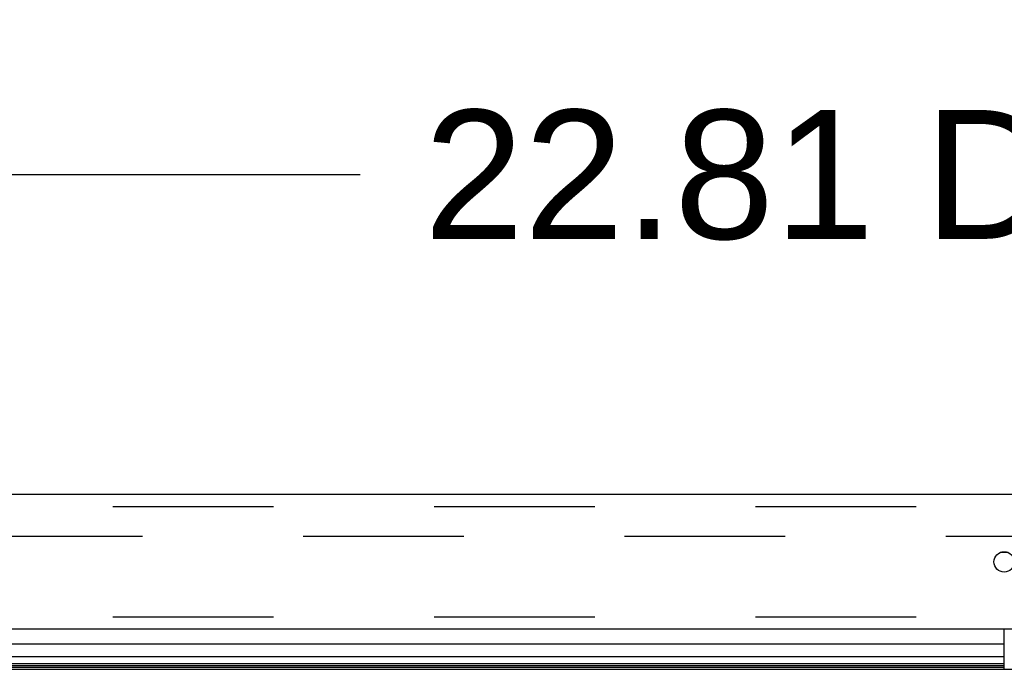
# Model space of a CAD drawing. Header units: inches. Extents: x 0 to 179, y 0 to 116.
# Tile 28 of 234: x 38.73 to 44.76, y 19.67 to 23.64. Entities that reach past the tile are written whole.
import ezdxf

# ---------------------------------------------------------------- set-up
doc = ezdxf.new("R2010")
doc.units = ezdxf.units.IN
doc.header["$LTSCALE"] = 9.842105
doc.header["$MEASUREMENT"] = 0
doc.linetypes.add('HIDDEN', pattern=[0.2, 0.1, -0.1])
doc.layers.get('0').update_dxf_attribs({"linetype": 'CONTINUOUS'})
for name, color, linetype in [('DEFAULT_2', 8, 'HIDDEN'), ('DIMENSIONS', 7, 'CONTINUOUS'), ('LEFTHAND_DOOR_ASSEMBLY', 7, 'CONTINUOUS')]:
    doc.layers.add(name, color=color, linetype=linetype)
doc.styles.get("Standard").update_dxf_attribs({"font": 'arial.ttf'})
doc.dimstyles.new('DIMSTYLE_1', dxfattribs={"dimtxt": 0.789474, "dimasz": 1.052632, "dimexe": 0.09, "dimexo": 0.07, "dimgap": 0.0375, "dimtad": 0, "dimtih": 1, "dimtoh": 1, "dimzin": 4, "dimdsep": 46, "dimtxsty": 'Standard', "dimblk": '_FILLED', "dimblk1": '_FILLED', "dimblk2": '_FILLED', "dimcen": 0.09, "dimadec": 3, "dimazin": 1, "dimtfac": 1, "dimtdec": 3, "dimtofl": 0, "dimtmove": 0, "dimatfit": 3, "dimldrblk": '_FILLED', "dimfxl": 0, "dimtolj": 1, "dimtzin": 4, "dimarcsym": 0})

# ---------------------------------------------------------------- blocks, each defined once
blk = doc.blocks.new('_FILLED')
at = {"color": 0, "linetype": 'ByBlock'}
blk.add_solid([(0, 0), (-1, 0.2), (-1, -0.2)], dxfattribs=at)
blk = doc.blocks.new('*D9')
at = {"layer": 'DIMENSIONS', "color": 2, "linetype": 'Continuous'}
for p, q in [((33.3502, 21.3373), (33.3502, 23.643)), ((56.1627, 21.3373), (56.1627, 23.643)), ((33.3502, 22.6956), (40.8106, 22.6956)), ((56.1627, 22.6956), (48.7024, 22.6956))]:
    blk.add_line(p, q, dxfattribs=at)
at = {"layer": 'DIMENSIONS', "color": 2, "linetype": 'Continuous', "xscale": 1.0526315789, "yscale": 1.0526315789, "zscale": 1.0526315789, "rotation": 180}
blk.add_blockref('_FILLED', (33.3502, 22.6956), dxfattribs=at)
at = {"layer": 'DIMENSIONS', "color": 2, "linetype": 'Continuous', "xscale": 1.0526315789, "yscale": 1.0526315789, "zscale": 1.0526315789}
blk.add_blockref('_FILLED', (56.1627, 22.6956), dxfattribs=at)
at = {"layer": 'DIMENSIONS', "color": 2, "linetype": 'Continuous', "insert": (44.7565, 23.0903), "char_height": 0.789474, "width": 7.102328, "attachment_point": 2, "line_spacing_factor": 0.9}
blk.add_mtext('22.81 DOORS', dxfattribs=at)

msp = doc.modelspace()

# ---------------------------------------------------------------- linework, layer by layer
at = {"color": 7, "linetype": 'Continuous'}
msp.add_line((34.4445, 19.6654), (78.9445, 19.6654), dxfattribs=at)
at = {"layer": 'DEFAULT_2', "color": 8, "linetype": 'HIDDEN'}
msp.add_line((55.2255, 20.4779), (34.262, 20.4779), dxfattribs=at)
at = {"layer": 'LEFTHAND_DOOR_ASSEMBLY', "color": 3, "linetype": 'Continuous'}
for p, q in [((56.0277, 20.7354), (33.4852, 20.7354)), ((56.0277, 19.9104), (33.4852, 19.9104))]:
    msp.add_line(p, q, dxfattribs=at)
at = {"layer": 'LEFTHAND_DOOR_ASSEMBLY', "color": 8, "linetype": 'HIDDEN'}
for p, q in [((56.0277, 20.6604), (33.4852, 20.6604)), ((56.0277, 19.9854), (33.4852, 19.9854))]:
    msp.add_line(p, q, dxfattribs=at)
at = {"layer": 'LEFTHAND_DOOR_ASSEMBLY', "color": 7, "linetype": 'Continuous'}
for p, q in [((44.7809, 20.3804), (44.732, 20.3804)), ((44.7565, 19.6654), (44.7565, 19.9104)), ((44.7565, 19.8183), (33.4632, 19.8183)), ((33.4348, 19.7431), (44.7565, 19.7431)), ((44.7565, 19.6997), (33.4438, 19.6997)), ((44.7565, 19.6861), (33.4505, 19.6861)), ((44.7565, 19.6773), (33.4529, 19.6773))]:
    msp.add_line(p, q, dxfattribs=at)
at = {"layer": 'LEFTHAND_DOOR_ASSEMBLY', "color": 3, "linetype": 'Continuous'}
msp.add_circle((44.7565, 20.3229), 0.0625, dxfattribs=at)

# ---------------------------------------------------------------- dimensions: what is measured, and where the dimension line sits
at = {"layer": 'DIMENSIONS', "color": 2, "linetype": 'Continuous'}
dim = msp.add_linear_dim(base=(33.3502, 22.6956), p1=(56.1627, 21.2673), p2=(33.3502, 21.2673), angle=180, text='<> DOORS', dimstyle='DIMSTYLE_1', dxfattribs=at)
dim.commit()
dim.dimension.update_dxf_attribs({"geometry": '*D9', "text_midpoint": (44.7565, 22.6956), "dimtype": 160})

doc.saveas('drawing.dxf')
